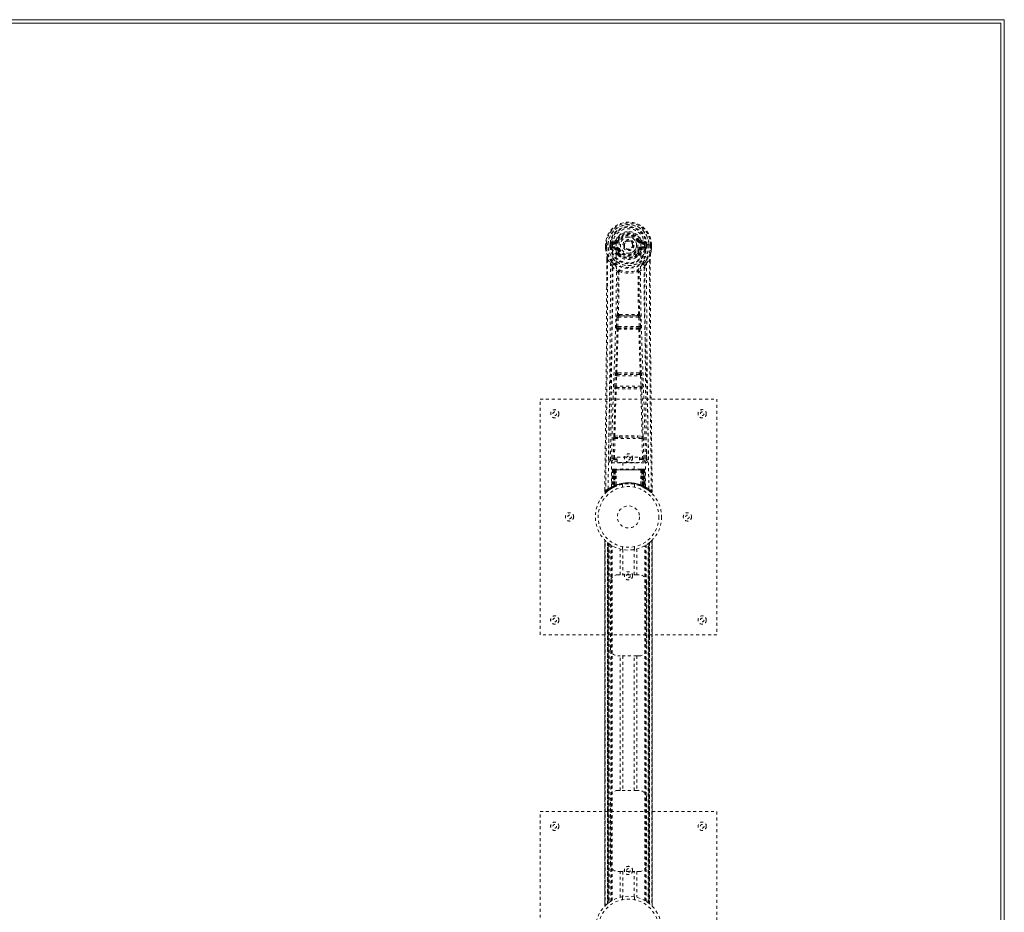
# Model space of a CAD drawing. Header units: inches. Extents: x 14.7 to 74.2, y 10.2 to 58.
# Tile 4 of 4: x 40.8 to 74.2, y 27.7 to 58. Entities that reach past the tile are written whole.
import ezdxf

# ---------------------------------------------------------------- set-up
doc = ezdxf.new("R2010")
doc.units = ezdxf.units.IN
doc.header["$MEASUREMENT"] = 0
doc.linetypes.add('SLD-Dashed', pattern=[0.075, 0.05, -0.025])
doc.linetypes.add('SLD-Solid', pattern=[0])

msp = doc.modelspace()

# ---------------------------------------------------------------- linework, layer by layer
at = {"color": 7, "linetype": 'SLD-Solid', "lineweight": 15}
for p, q in [((14.727, 57.956), (74.227, 57.956)), ((74.109, 57.838), (14.846, 57.838)), ((14.846, 57.838), (74.109, 57.838)), ((74.109, 10.324), (74.109, 57.838)), ((74.109, 57.838), (74.109, 10.324)), ((74.227, 57.956), (74.227, 10.206))]:
    msp.add_line(p, q, dxfattribs=at)
at = {"color": 7, "linetype": 'SLD-Dashed', "lineweight": 0}
for p, q in [((61.021, 50.456), (60.902, 50.432)), ((61.109, 50.46), (61.054, 50.483)), ((61.109, 50.46), (61.131, 50.451)), ((61.824, 50.451), (61.846, 50.46)), ((61.846, 50.46), (61.85, 50.453)), ((62.053, 50.432), (61.934, 50.456)), ((60.698, 50.315), (60.698, 50.199)), ((60.702, 50.315), (60.698, 50.315)), ((60.698, 50.199), (60.698, 50.194)), ((60.699, 50.316), (60.699, 50.199)), ((60.755, 50.314), (60.702, 50.315)), ((60.727, 50.313), (60.727, 50.199)), ((60.778, 50.314), (60.755, 50.314)), ((60.936, 50.314), (60.778, 50.314)), ((60.849, 50.241), (60.849, 50.312)), ((60.849, 50.241), (60.879, 50.243)), ((60.849, 50.241), (60.849, 50.241)), ((60.884, 50.312), (60.879, 50.312)), ((60.879, 50.312), (60.879, 50.243)), ((60.879, 50.242), (60.884, 50.223)), ((60.884, 50.233), (60.884, 50.312)), ((60.884, 50.223), (60.884, 50.233)), ((60.891, 50.197), (60.894, 50.192)), ((60.894, 50.192), (60.894, 50.192)), ((60.894, 50.192), (60.894, 50.192)), ((60.905, 50.181), (60.894, 50.192)), ((60.905, 50.181), (61.019, 50.16)), ((60.919, 50.244), (60.919, 50.214)), ((60.919, 50.244), (61.049, 50.244)), ((61.049, 50.189), (60.919, 50.214)), ((60.919, 50.214), (61.049, 50.214)), ((60.932, 50.396), (61.049, 50.417)), ((60.932, 50.396), (60.932, 50.366)), ((61.049, 50.396), (60.932, 50.396)), ((61.049, 50.366), (60.932, 50.366)), ((61.049, 50.417), (61.049, 50.396)), ((61.049, 50.366), (61.049, 50.396)), ((61.049, 50.244), (61.049, 50.214)), ((61.049, 50.189), (61.049, 50.214)), ((61.054, 50.35), (61.054, 50.352)), ((61.131, 50.16), (61.104, 50.148)), ((61.634, 50.305), (61.633, 50.289)), ((61.634, 50.313), (61.634, 50.305)), ((61.851, 50.148), (61.824, 50.16)), ((61.901, 50.352), (61.901, 50.35)), ((61.906, 50.417), (62.023, 50.396)), ((61.906, 50.417), (61.906, 50.396)), ((62.023, 50.396), (61.906, 50.396)), ((61.906, 50.366), (61.906, 50.396)), ((62.023, 50.366), (61.906, 50.366)), ((61.906, 50.244), (61.906, 50.214)), ((61.906, 50.244), (62.036, 50.244)), ((62.036, 50.214), (61.906, 50.189)), ((61.906, 50.189), (61.906, 50.214)), ((61.906, 50.214), (62.036, 50.214)), ((61.936, 50.16), (62.05, 50.181)), ((62.177, 50.314), (62.019, 50.314)), ((62.023, 50.366), (62.023, 50.396)), ((62.036, 50.214), (62.036, 50.244)), ((62.061, 50.192), (62.05, 50.181)), ((62.05, 50.181), (62.05, 50.181)), ((62.05, 50.181), (62.05, 50.181)), ((62.061, 50.192), (62.064, 50.197)), ((62.071, 50.312), (62.076, 50.312)), ((62.071, 50.233), (62.071, 50.312)), ((62.076, 50.242), (62.071, 50.223)), ((62.071, 50.223), (62.071, 50.233)), ((62.076, 50.243), (62.076, 50.312)), ((62.106, 50.312), (62.106, 50.241)), ((62.106, 50.312), (62.106, 50.312)), ((62.106, 50.241), (62.106, 50.241)), ((62.2, 50.314), (62.177, 50.314)), ((62.253, 50.315), (62.2, 50.314)), ((62.227, 50.199), (62.227, 50.313)), ((62.257, 50.315), (62.253, 50.315)), ((62.256, 50.199), (62.256, 50.316)), ((62.257, 50.315), (62.257, 50.199)), ((62.257, 50.194), (62.257, 50.199)), ((60.74, 49.814), (60.737, 48.89)), ((60.741, 48.889), (60.741, 49.813)), ((60.77, 49.812), (60.866, 49.697)), ((61.109, 49.999), (61.109, 50.017)), ((61.128, 49.953), (61.117, 49.97)), ((61.132, 50.023), (61.133, 50.005)), ((61.822, 50.005), (61.822, 50.023)), ((61.838, 49.97), (61.826, 49.953)), ((61.846, 49.999), (61.846, 50.017)), ((62.089, 49.697), (62.185, 49.812)), ((62.213, 49.76), (62.214, 49.813)), ((62.215, 49.814), (62.215, 49.76)), ((61.15, 49.395), (61.15, 49.394)), ((61.805, 49.394), (61.805, 49.395)), ((61.067, 47.541), (61.084, 47.859)), ((61.112, 47.539), (61.128, 47.856)), ((61.128, 47.856), (61.827, 47.856)), ((61.178, 47.955), (61.138, 47.954)), ((61.147, 47.901), (61.186, 47.901)), ((61.769, 47.901), (61.186, 47.901)), ((61.769, 47.901), (61.808, 47.901)), ((61.817, 47.954), (61.777, 47.955)), ((61.827, 47.856), (61.843, 47.539)), ((61.888, 47.541), (61.871, 47.859)), ((61.091, 47.447), (61.076, 47.451)), ((61.843, 47.539), (61.112, 47.539)), ((61.135, 47.489), (61.121, 47.494)), ((61.121, 47.494), (61.834, 47.494)), ((61.834, 47.494), (61.82, 47.489)), ((61.864, 47.447), (61.878, 47.451)), ((61.012, 45.523), (61.029, 45.876)), ((61.057, 45.521), (61.074, 45.874)), ((61.074, 45.874), (61.881, 45.874)), ((61.112, 45.97), (61.079, 45.97)), ((61.121, 45.919), (61.089, 45.919)), ((61.834, 45.919), (61.121, 45.919)), ((61.834, 45.919), (61.866, 45.919)), ((61.876, 45.97), (61.843, 45.97)), ((61.881, 45.874), (61.898, 45.521)), ((61.943, 45.523), (61.926, 45.876)), ((61.019, 45.434), (61.027, 45.43)), ((61.898, 45.521), (61.057, 45.521)), ((61.071, 45.473), (61.063, 45.476)), ((61.063, 45.476), (61.892, 45.476)), ((61.892, 45.476), (61.884, 45.473)), ((61.928, 45.43), (61.936, 45.434)), ((58.477, 45.081), (64.477, 45.081)), ((58.477, 37.081), (58.477, 45.081)), ((64.477, 45.081), (64.477, 37.081)), ((61.016, 43.824), (61.173, 43.83)), ((61.027, 43.779), (61.18, 43.782)), ((61.18, 43.782), (61.775, 43.782)), ((61.775, 43.782), (61.928, 43.779)), ((61.782, 43.83), (61.939, 43.824)), ((60.959, 43.078), (60.974, 43.74)), ((61.003, 43.078), (61.019, 43.739)), ((61.019, 43.739), (61.936, 43.739)), ((61.936, 43.739), (61.951, 43.078)), ((61.996, 43.078), (61.981, 43.74)), ((60.869, 43.311), (60.865, 43.024)), ((61.097, 43.109), (61.847, 43.109)), ((61.097, 42.929), (61.097, 43.109)), ((61.847, 43.109), (61.847, 42.929)), ((62.09, 43.024), (62.086, 43.311)), ((60.865, 43.021), (60.866, 43.013)), ((60.91, 42.976), (60.91, 42.915)), ((61.097, 42.976), (60.91, 42.976)), ((60.91, 42.915), (62.045, 42.915)), ((61.003, 43.033), (61.003, 43.078)), ((61.003, 43.078), (61.097, 43.078)), ((61.003, 43.033), (61.097, 43.033)), ((61.847, 42.929), (61.097, 42.929)), ((61.282, 42.929), (61.282, 42.706)), ((61.672, 42.706), (61.672, 42.929)), ((61.847, 43.078), (61.951, 43.078)), ((61.847, 43.033), (61.951, 43.033)), ((62.045, 42.976), (61.847, 42.976)), ((61.951, 43.033), (61.951, 43.078)), ((62.045, 42.915), (62.045, 42.976)), ((62.089, 43.013), (62.09, 43.021)), ((60.932, 42.677), (60.91, 42.072)), ((60.945, 42.677), (60.924, 42.08)), ((60.945, 42.677), (60.932, 42.677)), ((60.966, 42.681), (60.943, 42.087)), ((60.963, 42.677), (60.943, 42.091)), ((61.03, 42.677), (60.963, 42.677)), ((60.971, 42.677), (60.97, 42.12)), ((60.978, 42.706), (60.971, 42.706)), ((60.978, 42.677), (60.971, 42.677)), ((60.985, 42.706), (60.975, 42.706)), ((60.978, 42.677), (61.977, 42.677)), ((60.978, 42.124), (60.978, 42.677)), ((60.984, 42.127), (60.984, 42.677)), ((60.984, 42.677), (60.991, 42.677)), ((60.991, 42.706), (60.985, 42.706)), ((60.991, 42.677), (60.991, 42.13)), ((61.964, 42.677), (60.991, 42.677)), ((61.047, 42.706), (60.993, 42.706)), ((61.003, 42.677), (61.002, 42.135)), ((61.009, 42.706), (61.003, 42.706)), ((61.009, 42.677), (61.003, 42.677)), ((61.009, 42.706), (61.047, 42.706)), ((61.009, 42.677), (61.946, 42.677)), ((61.009, 42.138), (61.009, 42.677)), ((61.011, 42.126), (61.03, 42.677)), ((61.031, 42.677), (61.012, 42.126)), ((61.03, 42.677), (61.031, 42.677)), ((61.061, 42.677), (61.031, 42.677)), ((61.061, 42.677), (61.057, 42.156)), ((61.069, 42.706), (61.061, 42.706)), ((61.893, 42.677), (61.061, 42.677)), ((61.886, 42.706), (61.069, 42.706)), ((61.894, 42.706), (61.886, 42.706)), ((61.893, 42.677), (61.898, 42.156)), ((61.924, 42.677), (61.893, 42.677)), ((61.962, 42.706), (61.908, 42.706)), ((61.908, 42.706), (61.946, 42.706)), ((61.943, 42.126), (61.924, 42.677)), ((61.924, 42.677), (61.924, 42.677)), ((61.924, 42.677), (61.944, 42.126)), ((61.992, 42.677), (61.924, 42.677)), ((61.952, 42.706), (61.946, 42.706)), ((61.952, 42.677), (61.946, 42.677)), ((61.946, 42.677), (61.946, 42.138)), ((61.953, 42.135), (61.952, 42.677)), ((61.97, 42.706), (61.964, 42.706)), ((61.964, 42.13), (61.964, 42.677)), ((61.964, 42.677), (61.971, 42.677)), ((61.98, 42.706), (61.97, 42.706)), ((61.971, 42.677), (61.971, 42.127)), ((61.984, 42.706), (61.976, 42.706)), ((61.984, 42.677), (61.977, 42.677)), ((61.977, 42.677), (61.977, 42.124)), ((61.985, 42.12), (61.984, 42.677)), ((62.012, 42.087), (61.989, 42.681)), ((61.992, 42.677), (62.012, 42.091)), ((62.01, 42.677), (62.031, 42.08)), ((62.023, 42.677), (62.01, 42.677)), ((62.023, 42.677), (62.044, 42.072)), ((60.927, 42.065), (60.994, 42.1)), ((60.943, 42.091), (61.011, 42.126)), ((60.97, 42.12), (60.978, 42.124)), ((60.983, 42.094), (60.97, 42.12)), ((60.983, 42.094), (60.974, 42.09)), ((60.99, 42.098), (60.978, 42.124)), ((60.99, 42.098), (60.983, 42.094)), ((60.991, 42.13), (60.984, 42.127)), ((60.996, 42.101), (60.984, 42.127)), ((60.988, 42.097), (60.996, 42.101)), ((61.003, 42.104), (60.991, 42.13)), ((60.994, 42.1), (60.995, 42.1)), ((60.995, 42.1), (61.002, 42.104)), ((61.002, 42.135), (61.009, 42.138)), ((61.014, 42.109), (61.002, 42.135)), ((61.02, 42.112), (61.009, 42.138)), ((61.012, 42.126), (61.011, 42.126)), ((61.02, 42.112), (61.014, 42.109)), ((61.277, 42.189), (61.277, 42.092)), ((61.677, 42.092), (61.677, 42.189)), ((61.946, 42.138), (61.935, 42.112)), ((61.941, 42.109), (61.935, 42.112)), ((61.953, 42.135), (61.941, 42.109)), ((61.944, 42.126), (61.943, 42.126)), ((61.944, 42.126), (62.012, 42.091)), ((61.946, 42.138), (61.953, 42.135)), ((61.964, 42.13), (61.952, 42.104)), ((61.971, 42.127), (61.959, 42.101)), ((61.96, 42.1), (61.961, 42.1)), ((61.961, 42.1), (61.975, 42.092)), ((61.971, 42.127), (61.964, 42.13)), ((61.977, 42.124), (61.965, 42.098)), ((61.972, 42.094), (61.965, 42.098)), ((61.985, 42.12), (61.972, 42.094)), ((61.998, 42.081), (61.972, 42.094)), ((61.977, 42.124), (61.985, 42.12)), ((60.672, 42.007), (60.671, 41.94)), ((60.672, 42.007), (60.671, 41.94)), ((60.671, 41.94), (60.701, 41.939)), ((60.673, 42.003), (60.672, 41.94)), ((60.72, 41.919), (60.762, 41.952)), ((60.896, 42.047), (60.909, 42.055)), ((60.91, 42.072), (60.924, 42.08)), ((61.992, 42.084), (62.027, 42.065)), ((62.031, 42.08), (62.044, 42.072)), ((62.04, 42.06), (62.053, 42.052)), ((62.046, 42.055), (62.059, 42.047)), ((62.193, 41.953), (62.235, 41.918)), ((62.254, 41.939), (62.234, 41.917)), ((62.284, 41.94), (62.283, 42.007)), ((60.672, 40.297), (60.672, 27.866)), ((60.672, 27.867), (60.672, 40.295)), ((60.672, 40.295), (60.672, 27.868)), ((60.684, 27.879), (60.684, 40.283)), ((60.762, 27.95), (60.762, 40.213)), ((60.762, 40.213), (60.762, 27.95)), ((60.767, 40.209), (60.767, 27.954)), ((60.771, 27.957), (60.771, 40.206)), ((60.771, 40.205), (60.771, 27.957)), ((60.776, 40.201), (60.776, 27.961)), ((60.786, 27.969), (60.786, 40.194)), ((60.787, 27.969), (60.787, 40.193)), ((60.789, 40.191), (60.789, 27.971)), ((60.791, 40.19), (60.791, 27.973)), ((60.821, 40.167), (60.821, 27.995)), ((60.879, 28.034), (60.879, 40.129)), ((60.904, 28.049), (60.904, 40.113)), ((60.922, 28.06), (60.922, 40.103)), ((62.033, 28.06), (62.033, 40.103)), ((62.05, 28.049), (62.05, 40.113)), ((62.076, 28.034), (62.076, 40.129)), ((62.141, 27.989), (62.141, 40.173)), ((62.164, 27.973), (62.164, 40.19)), ((62.166, 27.971), (62.166, 40.191)), ((62.168, 40.193), (62.168, 27.969)), ((62.172, 40.196), (62.172, 27.966)), ((62.184, 40.206), (62.184, 27.957)), ((62.184, 27.957), (62.184, 40.205)), ((62.186, 27.955), (62.186, 40.208)), ((62.188, 27.954), (62.188, 40.209)), ((62.192, 40.213), (62.192, 27.95)), ((62.192, 27.95), (62.192, 40.213)), ((62.27, 40.283), (62.27, 27.879)), ((62.282, 27.866), (62.282, 40.296)), ((62.282, 40.295), (62.282, 27.867)), ((62.283, 27.868), (62.283, 40.295)), ((61.196, 39.116), (61.196, 39.992)), ((61.277, 40.07), (61.277, 39.974)), ((61.28, 39.974), (61.28, 39.116)), ((61.675, 39.116), (61.675, 39.974)), ((61.677, 39.974), (61.677, 40.07)), ((61.759, 39.992), (61.759, 39.116)), ((61.112, 39.116), (61.196, 39.116)), ((61.759, 39.116), (61.196, 39.116)), ((61.759, 39.116), (61.842, 39.116)), ((60.862, 36.616), (60.862, 38.866)), ((62.092, 38.866), (62.092, 36.616)), ((64.477, 37.081), (58.477, 37.081)), ((61.196, 36.366), (61.112, 36.366)), ((61.196, 31.796), (61.196, 36.366)), ((61.759, 36.366), (61.196, 36.366)), ((61.28, 36.366), (61.28, 31.796)), ((61.675, 31.796), (61.675, 36.366)), ((61.759, 36.366), (61.759, 31.796)), ((61.842, 36.366), (61.759, 36.366)), ((61.112, 31.796), (61.196, 31.796)), ((61.759, 31.796), (61.196, 31.796)), ((61.759, 31.796), (61.842, 31.796)), ((60.862, 29.296), (60.862, 31.546)), ((62.092, 31.546), (62.092, 29.296)), ((58.477, 31.081), (64.477, 31.081)), ((58.477, 23.081), (58.477, 31.081)), ((64.477, 31.081), (64.477, 23.081)), ((61.196, 29.046), (61.112, 29.046)), ((61.196, 28.17), (61.196, 29.046)), ((61.196, 29.046), (61.759, 29.046)), ((61.28, 29.046), (61.28, 28.189)), ((61.675, 28.189), (61.675, 29.046)), ((61.759, 29.046), (61.759, 28.17)), ((61.842, 29.046), (61.759, 29.046)), ((61.277, 28.189), (61.277, 28.092)), ((61.677, 28.092), (61.677, 28.189))]:
    msp.add_line(p, q, dxfattribs=at)
at = {"color": 7, "linetype": 'SLD-Dashed', "lineweight": 0, "flags": 128}
for points in [[(61.049, 50.417), (61.086, 50.431), (61.099, 50.444)], [(61.054, 50.352), (61.06, 50.428), (61.083, 50.503), (61.122, 50.571), (61.176, 50.631), (61.241, 50.68), (61.315, 50.716), (61.395, 50.738), (61.477, 50.745), (61.56, 50.738), (61.64, 50.716), (61.714, 50.68), (61.779, 50.631), (61.833, 50.571), (61.872, 50.503), (61.895, 50.428), (61.901, 50.352)], [(61.099, 50.444), (61.104, 50.452), (61.109, 50.46)], [(61.158, 50.439), (61.153, 50.441), (61.148, 50.443), (61.143, 50.445), (61.139, 50.447), (61.136, 50.449), (61.133, 50.45), (61.131, 50.45), (61.131, 50.451)], [(61.796, 50.439), (61.802, 50.441), (61.807, 50.443), (61.812, 50.445), (61.816, 50.447), (61.819, 50.449), (61.822, 50.45), (61.823, 50.45), (61.824, 50.451)], [(60.698, 50.315), (60.698, 50.315), (60.699, 50.314), (60.701, 50.314), (60.705, 50.314), (60.709, 50.314), (60.715, 50.313), (60.721, 50.313), (60.727, 50.313)], [(60.698, 50.199), (60.711, 50.101), (60.727, 50.025)], [(60.698, 50.194), (60.699, 50.194), (60.701, 50.195), (60.704, 50.195), (60.707, 50.196), (60.712, 50.196), (60.717, 50.197), (60.722, 50.198), (60.727, 50.199)], [(60.727, 50.199), (60.721, 50.199), (60.715, 50.199), (60.709, 50.199), (60.705, 50.199), (60.701, 50.199), (60.699, 50.199), (60.698, 50.199), (60.698, 50.199)], [(60.698, 50.194), (60.71, 50.104), (60.728, 50.014)], [(60.79, 42.033), (60.797, 43.08), (60.816, 44.125), (60.846, 45.167), (60.881, 46.206), (60.915, 47.24), (60.94, 48.269), (60.949, 49.294), (60.936, 50.314)], [(60.879, 50.242), (60.879, 50.242), (60.879, 50.243)], [(60.884, 50.233), (60.9, 50.241), (60.919, 50.244)], [(60.932, 50.366), (60.909, 50.371), (60.889, 50.384)], [(60.899, 42.089), (60.907, 43.134), (60.929, 44.177), (60.96, 45.216), (60.998, 46.252), (61.034, 47.283), (61.06, 48.31), (61.068, 49.332), (61.054, 50.349)], [(61.047, 50.137), (61.033, 50.155), (61.019, 50.16)], [(61.109, 50.017), (61.076, 50.07), (61.047, 50.137)], [(61.104, 50.148), (61.131, 50.085), (61.161, 50.036)], [(61.158, 50.171), (61.153, 50.169), (61.148, 50.167), (61.143, 50.165), (61.139, 50.163), (61.136, 50.162), (61.133, 50.161), (61.131, 50.16), (61.131, 50.16)], [(61.531, 50.158), (61.489, 50.149), (61.472, 50.149)], [(61.794, 50.036), (61.824, 50.085), (61.851, 50.148)], [(61.796, 50.171), (61.802, 50.169), (61.807, 50.167), (61.812, 50.165), (61.816, 50.163), (61.819, 50.162), (61.822, 50.161), (61.823, 50.16), (61.824, 50.16)], [(61.846, 50.017), (61.878, 50.07), (61.908, 50.137)], [(62.056, 42.089), (62.047, 43.134), (62.026, 44.177), (61.994, 45.217), (61.957, 46.252), (61.921, 47.283), (61.894, 48.31), (61.886, 49.332), (61.901, 50.349)], [(61.908, 50.137), (61.922, 50.155), (61.936, 50.16)], [(62.165, 42.033), (62.158, 43.08), (62.138, 44.125), (62.109, 45.167), (62.074, 46.206), (62.04, 47.24), (62.014, 48.269), (62.006, 49.294), (62.018, 50.314)], [(62.066, 50.384), (62.046, 50.371), (62.023, 50.366)], [(62.036, 50.244), (62.054, 50.241), (62.071, 50.233)], [(62.076, 50.312), (62.08, 50.312), (62.086, 50.312), (62.096, 50.312), (62.106, 50.312)], [(62.106, 50.241), (62.096, 50.242), (62.086, 50.242), (62.08, 50.242), (62.076, 50.243)], [(62.076, 50.243), (62.076, 50.242), (62.076, 50.242)], [(62.226, 50.014), (62.243, 50.094), (62.257, 50.194)], [(62.227, 50.313), (62.234, 50.313), (62.24, 50.313), (62.245, 50.313), (62.25, 50.314), (62.254, 50.314), (62.256, 50.314), (62.257, 50.315), (62.257, 50.315)], [(62.257, 50.199), (62.257, 50.199), (62.256, 50.199), (62.254, 50.199), (62.25, 50.199), (62.245, 50.199), (62.24, 50.199), (62.234, 50.199), (62.227, 50.199)], [(62.257, 50.194), (62.256, 50.194), (62.254, 50.195), (62.251, 50.195), (62.247, 50.196), (62.243, 50.196), (62.238, 50.197), (62.233, 50.198), (62.227, 50.199)], [(62.257, 50.199), (62.244, 50.101), (62.228, 50.025)], [(60.77, 49.812), (60.768, 48.347), (60.759, 46.875), (60.745, 45.427), (60.742, 45.206), (60.739, 44.977), (60.737, 44.773), (60.735, 44.574), (60.732, 44.359), (60.73, 44.209), (60.728, 44.052), (60.726, 43.896), (60.724, 43.778), (60.723, 43.638), (60.721, 43.476), (60.716, 43.144), (60.714, 42.939), (60.71, 42.685), (60.707, 42.423), (60.704, 42.175), (60.701, 41.939)], [(60.727, 50.025), (60.727, 50.019), (60.728, 50.014)], [(60.908, 49.736), (60.807, 49.86), (60.728, 50.014)], [(60.74, 49.814), (60.74, 49.814), (60.741, 49.813), (60.743, 49.813), (60.747, 49.813), (60.752, 49.812), (60.758, 49.812), (60.764, 49.812), (60.77, 49.812)], [(61.128, 49.953), (61.203, 49.895), (61.26, 49.866)], [(61.695, 49.866), (61.752, 49.895), (61.826, 49.953)], [(62.047, 49.736), (62.147, 49.86), (62.226, 50.014)], [(62.185, 49.812), (62.191, 49.812), (62.197, 49.812), (62.203, 49.812), (62.208, 49.813), (62.212, 49.813), (62.214, 49.813), (62.215, 49.814), (62.215, 49.814)], [(62.185, 49.812), (62.187, 48.348), (62.196, 46.875), (62.21, 45.427), (62.213, 45.18), (62.216, 44.922), (62.219, 44.707), (62.221, 44.478), (62.225, 44.228), (62.228, 43.956), (62.231, 43.738), (62.234, 43.476), (62.238, 43.152), (62.241, 42.941), (62.245, 42.683), (62.248, 42.421), (62.251, 42.173), (62.254, 41.939)], [(62.226, 50.014), (62.228, 50.019), (62.228, 50.025)], [(60.866, 49.697), (60.865, 49.177), (60.864, 48.644), (60.861, 48.098), (60.858, 47.583), (60.853, 47.054), (60.848, 46.502), (60.843, 46.012), (60.84, 45.755), (60.837, 45.482), (60.833, 45.194), (60.829, 44.89), (60.826, 44.614), (60.823, 44.373), (60.82, 44.182), (60.817, 43.968), (60.814, 43.726), (60.811, 43.501), (60.808, 43.309), (60.806, 43.149), (60.805, 43.021)], [(60.925, 49.584), (61.011, 49.483), (61.112, 49.395)], [(61.003, 49.648), (61.013, 49.639), (61.018, 49.633)], [(61.843, 49.395), (61.943, 49.483), (62.03, 49.584)], [(61.937, 49.633), (61.942, 49.639), (61.952, 49.648)], [(62.15, 43.021), (62.148, 43.157), (62.146, 43.33), (62.143, 43.538), (62.14, 43.784), (62.137, 44.033), (62.134, 44.252), (62.132, 44.406), (62.13, 44.543), (62.128, 44.665), (62.126, 44.82), (62.124, 44.983), (62.122, 45.14), (62.113, 45.953), (62.104, 46.771), (62.096, 47.744), (62.091, 48.733), (62.089, 49.697)], [(62.215, 49.76), (62.223, 47.19), (62.25, 44.566), (62.284, 41.94)], [(61.102, 47.948), (61.113, 48.669), (61.114, 49.387)], [(61.16, 49.406), (61.155, 49.414), (61.148, 49.421), (61.14, 49.424), (61.132, 49.424), (61.125, 49.421), (61.118, 49.414), (61.114, 49.405), (61.112, 49.395)], [(61.15, 49.394), (61.149, 48.675), (61.138, 47.954)], [(61.843, 49.395), (61.841, 49.405), (61.837, 49.414), (61.83, 49.421), (61.823, 49.424), (61.815, 49.424), (61.807, 49.421), (61.8, 49.414), (61.795, 49.406)], [(61.817, 47.954), (61.806, 48.675), (61.805, 49.394)], [(61.852, 47.948), (61.842, 48.669), (61.841, 49.387)], [(60.737, 48.89), (60.732, 47.19), (60.704, 44.566), (60.672, 42.007)], [(61.084, 47.859), (61.089, 47.858), (61.099, 47.858), (61.113, 47.857), (61.128, 47.856)], [(61.147, 47.901), (61.146, 47.9), (61.144, 47.899), (61.141, 47.896), (61.135, 47.886), (61.131, 47.873), (61.128, 47.856)], [(61.178, 47.955), (61.477, 47.956), (61.777, 47.955)], [(61.186, 47.901), (61.477, 47.903), (61.769, 47.901)], [(61.827, 47.856), (61.842, 47.857), (61.856, 47.858), (61.866, 47.858), (61.871, 47.859)], [(61.044, 45.966), (61.069, 46.707), (61.091, 47.447)], [(61.067, 47.541), (61.072, 47.541), (61.083, 47.54), (61.097, 47.54), (61.112, 47.539)], [(61.079, 45.97), (61.104, 46.712), (61.126, 47.453)], [(61.121, 47.494), (61.116, 47.498), (61.112, 47.508), (61.111, 47.514), (61.111, 47.522), (61.111, 47.53), (61.112, 47.539)], [(61.828, 47.453), (61.851, 46.712), (61.876, 45.97)], [(61.843, 47.539), (61.844, 47.53), (61.844, 47.522), (61.843, 47.514), (61.842, 47.508), (61.839, 47.498), (61.834, 47.494)], [(61.843, 47.539), (61.858, 47.54), (61.872, 47.54), (61.883, 47.541), (61.888, 47.541)], [(61.91, 45.966), (61.886, 46.707), (61.864, 47.447)], [(61.029, 45.876), (61.032, 45.908), (61.032, 45.911)], [(61.029, 45.876), (61.034, 45.876), (61.044, 45.875), (61.059, 45.875), (61.074, 45.874)], [(61.881, 45.874), (61.896, 45.875), (61.911, 45.875), (61.921, 45.876), (61.926, 45.876)], [(61.926, 45.876), (61.923, 45.908), (61.923, 45.911)], [(60.983, 43.822), (61.002, 44.627), (61.027, 45.43)], [(61.012, 45.523), (61.017, 45.523), (61.027, 45.523), (61.042, 45.522), (61.057, 45.521)], [(61.016, 43.824), (61.036, 44.63), (61.061, 45.434)], [(61.894, 45.434), (61.919, 44.63), (61.939, 43.824)], [(61.898, 45.521), (61.913, 45.522), (61.928, 45.523), (61.938, 45.523), (61.943, 45.523)], [(61.972, 43.822), (61.952, 44.627), (61.928, 45.43)], [(61.173, 43.83), (61.477, 43.83), (61.782, 43.83)], [(61.18, 43.782), (61.477, 43.782), (61.775, 43.782)], [(60.974, 43.74), (60.979, 43.74), (60.989, 43.739), (61.004, 43.739), (61.019, 43.739)], [(61.936, 43.739), (61.951, 43.739), (61.966, 43.739), (61.976, 43.74), (61.981, 43.74)], [(60.959, 43.078), (60.889, 43.05), (60.865, 43.021)], [(60.91, 42.976), (60.934, 43.004), (61.003, 43.033)], [(60.959, 43.078), (60.963, 43.078), (60.973, 43.078), (60.987, 43.078), (61.003, 43.078)], [(61.951, 43.078), (61.967, 43.078), (61.981, 43.078), (61.991, 43.078), (61.996, 43.078)], [(61.951, 43.033), (62.021, 43.004), (62.045, 42.976)], [(62.09, 43.021), (62.066, 43.05), (61.996, 43.078)], [(60.932, 42.677), (60.934, 42.677), (60.943, 42.677), (60.956, 42.677), (60.971, 42.677)], [(60.984, 42.677), (60.969, 42.677), (60.957, 42.677), (60.948, 42.677), (60.945, 42.677)], [(60.963, 42.677), (60.963, 42.677), (60.965, 42.677), (60.969, 42.677), (60.974, 42.677), (60.98, 42.677), (60.987, 42.677), (60.995, 42.677), (61.003, 42.677)], [(61.952, 42.677), (61.96, 42.677), (61.968, 42.677), (61.975, 42.677), (61.981, 42.677), (61.986, 42.677), (61.989, 42.677), (61.991, 42.677), (61.992, 42.677)], [(61.962, 42.706), (61.962, 42.706), (61.96, 42.706)], [(62.01, 42.677), (62.006, 42.677), (61.998, 42.677), (61.985, 42.677), (61.971, 42.677)], [(61.984, 42.677), (61.999, 42.677), (62.012, 42.677), (62.02, 42.677), (62.023, 42.677)], [(61.992, 42.677), (61.991, 42.684), (61.99, 42.686)], [(62.014, 42.083), (62.012, 42.089), (62.012, 42.091)], [(60.674, 41.94), (60.676, 41.932), (60.679, 41.925), (60.684, 41.918), (60.691, 41.913), (60.698, 41.91), (60.705, 41.91), (60.712, 41.912), (60.719, 41.916)], [(60.721, 41.917), (60.754, 41.946), (60.762, 41.952)], [(60.838, 42.009), (60.887, 42.041), (60.932, 42.067)], [(62.028, 42.064), (62.068, 42.041), (62.117, 42.009)], [(62.051, 42.054), (62.044, 42.066), (62.04, 42.079)], [(62.236, 41.92), (62.243, 41.916), (62.251, 41.914), (62.259, 41.913), (62.267, 41.914), (62.274, 41.918), (62.279, 41.923), (62.282, 41.93), (62.284, 41.937)], [(62.284, 41.94), (62.283, 41.94), (62.282, 41.94), (62.275, 41.94), (62.266, 41.94), (62.26, 41.94), (62.254, 41.939)], [(61.675, 39.974), (61.676, 39.974), (61.658, 39.971), (61.621, 39.965), (61.566, 39.96), (61.501, 39.956), (61.477, 39.956)]]:
    msp.add_lwpolyline(points, dxfattribs=at)
at = {"color": 7, "linetype": 'SLD-Dashed', "lineweight": 0}
for centre, radius in [((61.477, 50.305), 0.7), ((61.477, 50.305), 0.69), ((61.477, 50.305), 0.623), ((61.477, 50.305), 0.32), ((61.477, 50.305), 0.275), ((61.477, 50.305), 0.188), ((61.477, 50.305), 0.157), ((61.477, 50.305), 0.142), ((61.477, 50.305), 0.139), ((61.477, 50.305), 0.138), ((58.977, 44.581), 0.14), ((58.977, 44.581), 0.0625), ((63.977, 44.581), 0.141), ((63.977, 44.581), 0.0625), ((61.477, 43.081), 0.14), ((61.477, 43.081), 0.0625), ((61.477, 41.081), 1.125), ((61.477, 41.081), 1.03), ((61.477, 41.081), 0.375), ((59.477, 41.081), 0.141), ((59.477, 41.081), 0.0625), ((63.477, 41.081), 0.14), ((63.477, 41.081), 0.0625), ((61.477, 39.081), 0.14), ((61.477, 39.081), 0.0625), ((58.977, 37.581), 0.141), ((58.977, 37.581), 0.0625), ((63.977, 37.581), 0.141), ((63.977, 37.581), 0.0625), ((58.977, 30.581), 0.141), ((58.977, 30.581), 0.0625), ((63.977, 30.581), 0.141), ((63.977, 30.581), 0.0625), ((61.477, 29.081), 0.141), ((61.477, 29.081), 0.0625), ((61.477, 27.081), 1.125), ((61.477, 27.081), 1.03)]:
    msp.add_circle(centre, radius, dxfattribs=at)
for centre, radius, start, end in [((61.477, 50.305), 0.78, 0, 179.3038), ((61.477, 50.305), 0.78, 0.7166, 179.2834), ((61.477, 50.305), 0.75, 0.5685, 179.4315), ((61.477, 50.305), 0.629, 0.6528, 179.3472), ((61.477, 50.305), 0.599, 0.6527, 179.3473), ((61.477, 50.32), 0.541, 359.3501, 180.6499), ((61.049, 50.447), 0.0301, 162.3507, 268.5756), ((61.012, 50.5), 0.0454, 281.2479, 337.5775), ((61.049, 50.485), 0.089, 270, 337.226), ((61.477, 50.305), 0.459, 22.774, 157.226), ((61.477, 50.305), 0.4, 22.774, 157.226), ((61.477, 50.305), 0.376, 22.774, 157.226), ((61.477, 50.305), 0.346, 22.7741, 157.2259), ((61.477, 50.305), 0.275, 89.9999, 270.0001), ((61.477, 50.305), 0.275, 269.9999, 90.0001), ((61.906, 50.485), 0.089, 202.774, 270), ((62.446, 49.108), 1.479, 111.6251, 113.9235), ((61.912, 50.488), 0.0715, 209.6357, 265.2026), ((61.943, 50.5), 0.0454, 202.4819, 258.6907), ((61.905, 50.447), 0.0301, 271.4237, 17.6501), ((60.727, 50.199), 0.03, 180.0028, 185.051), ((61.477, 50.305), 0.787, 188.0937, 351.9063), ((61.477, 50.305), 0.758, 188.0936, 351.9064), ((60.876, 51.36), 1.048, 268.5369, 270.1564), ((61.477, 50.305), 0.632, 185.8273, 354.1727), ((61.477, 50.305), 0.602, 186.0327, 353.9673), ((61.477, 50.305), 0.593, 172.3909, 179.3289), ((60.97, 50.23), 0.0864, 184.569, 202.6907), ((61.093, 50.356), 0.206, 158.3424, 172.3386), ((60.918, 50.184), 0.0306, 89.071, 154.5733), ((61.347, 50.401), 0.499, 204.8899, 243.9923), ((60.931, 50.426), 0.0299, 167.8919, 271.954), ((61.285, 50.403), 0.441, 210.2262, 246.4278), ((61.055, 50.128), 0.221, 90.3105, 122.5177), ((61.049, 50.159), 0.0299, 91.0999, 178.7786), ((61.077, 50.132), 0.031, 31.5691, 169.904), ((61.049, 50.485), 0.119, 269.9997, 337.2258), ((61.049, 50.125), 0.119, 22.7742, 90.0003), ((61.049, 50.125), 0.089, 22.774, 90), ((61.043, 50.125), 0.0649, 21.3199, 85.0772), ((61.477, 50.305), 0.376, 202.774, 337.226), ((61.477, 50.305), 0.346, 202.7741, 337.2259), ((61.906, 50.485), 0.119, 202.7738, 270.0001), ((61.906, 50.125), 0.119, 89.9999, 157.2262), ((61.906, 50.125), 0.089, 90, 157.226), ((61.613, 50.396), 0.492, 295.7076, 335.48), ((61.669, 50.403), 0.441, 293.5935, 329.7438), ((61.912, 50.125), 0.0649, 94.9251, 158.6791), ((61.878, 50.132), 0.031, 10.1764, 148.35), ((61.895, 50.117), 0.233, 58.0391, 88.5924), ((61.906, 50.159), 0.0299, 1.1739, 88.9499), ((62.024, 50.426), 0.0299, 268.046, 12.1081), ((62.037, 50.184), 0.0306, 25.4276, 90.9302), ((61.862, 50.356), 0.206, 7.6566, 21.6598), ((61.956, 50.237), 0.116, 339.633, 353.1074), ((61.477, 50.305), 0.593, 0.6711, 7.6091), ((59.554, 49.844), 1.187, 358.5709, 8.791), ((57.254, 49.196), 3.569, 9.9436, 13.2514), ((61.139, 50.014), 0.0305, 44.5484, 174.2858), ((61.131, 49.977), 0.0459, 88.3011, 118.8707), ((61.131, 49.959), 0.046, 88.2938, 118.804), ((61.154, 49.995), 0.0448, 175.081, 213.9467), ((61.168, 49.949), 0.0396, 127.123, 174.8269), ((61.159, 50.001), 0.0347, 87.2664, 140.6048), ((61.477, 50.317), 0.453, 220.4511, 319.5489), ((61.166, 50.006), 0.033, 181.8847, 228.3795), ((61.477, 50.345), 0.494, 227.4886, 312.5114), ((61.477, 50.298), 0.411, 219.7062, 320.2938), ((61.477, 50.285), 0.473, 242.6143, 297.3857), ((61.816, 50.014), 0.0305, 5.7187, 135.4478), ((61.796, 50.001), 0.0347, 39.392, 92.7368), ((61.789, 50.006), 0.033, 311.6205, 358.1153), ((61.787, 49.949), 0.0396, 5.1764, 52.8794), ((61.824, 49.977), 0.0459, 61.1304, 91.6991), ((61.823, 49.959), 0.0459, 61.1877, 91.7144), ((61.801, 49.995), 0.0448, 326.2255, 4.9313), ((65.698, 49.196), 3.567, 166.7467, 170.0571), ((63.402, 49.843), 1.188, 171.2127, 181.4268), ((-438.615, 50.902), 499.542, 359.09607, 359.8488), ((61.199, 49.379), 0.461, 129.173, 136.3366), ((56.152, 47.155), 5.356, 26.9681, 28.3335), ((62.459, 51.315), 2.213, 225.5088, 228.8672), ((60.986, 49.581), 0.0608, 58.0036, 177.4266), ((61.75, 50.145), 0.893, 214.9883, 231.1481), ((61.172, 49.391), 0.0608, 73.7746, 175.9555), ((61.232, 49.389), 0.0738, 124.9797, 166.7571), ((61.477, 50.243), 0.844, 250.0605, 289.9395), ((61.205, 50.145), 0.893, 308.8523, 325.011), ((61.782, 49.391), 0.0608, 4.0445, 106.2254), ((61.723, 49.389), 0.0738, 13.238, 55.0216), ((61.969, 49.581), 0.0608, 2.5714, 122.0035), ((60.495, 51.315), 2.214, 311.1326, 314.4906), ((66.816, 47.148), 5.37, 151.6688, 153.0305), ((561.548, 50.902), 499.52, 180.15118, 180.90395), ((61.756, 49.379), 0.461, 43.6609, 50.826), ((61.101, 49.388), 0.0133, 356.7821, 33.9505), ((61.147, 49.324), 0.0708, 87.2826, 117.2831), ((61.163, 49.393), 0.0128, 102.3417, 173.3637), ((61.477, 50.318), 0.966, 250.8189, 289.1817), ((61.792, 49.393), 0.0128, 6.6349, 77.6731), ((61.808, 49.324), 0.0708, 62.7155, 92.7152), ((61.854, 49.388), 0.0133, 146.0812, 183.2992), ((61.264, 47.867), 0.181, 153.5346, 182.7749), ((61.132, 47.881), 0.0735, 85.5131, 114.1485), ((61.148, 47.947), 0.0457, 178.2717, 268.1458), ((61.241, 47.943), 0.104, 173.8588, 204.0338), ((61.278, 47.941), 0.101, 172.2318, 203.4745), ((61.677, 47.941), 0.101, 336.5255, 7.7682), ((61.714, 47.943), 0.104, 335.9694, 6.1379), ((61.807, 47.947), 0.0457, 271.854, 1.7284), ((61.769, 47.858), 0.0575, 357.8251, 47.5855), ((61.822, 47.881), 0.073, 65.7488, 94.5941), ((61.691, 47.867), 0.181, 357.2203, 26.4654), ((61.228, 47.512), 0.163, 169.7771, 201.8741), ((61.121, 47.449), 0.0451, 90.8617, 176.7716), ((61.136, 47.444), 0.0451, 90.8979, 176.6066), ((61.12, 47.378), 0.0749, 85.0966, 112.946), ((61.183, 47.459), 0.0574, 147.507, 185.9251), ((61.477, 84.825), 37.374, 269.4617, 270.5382), ((61.477, 80.073), 32.585, 269.3979, 270.6021), ((61.819, 47.444), 0.0451, 3.3911, 89.1044), ((61.771, 47.458), 0.0578, 354.2231, 32.3482), ((61.835, 47.378), 0.075, 67.0707, 94.8938), ((61.833, 47.449), 0.0451, 3.2253, 89.1399), ((61.727, 47.512), 0.163, 338.1253, 10.2207), ((61.168, 45.909), 0.136, 155.3339, 179.2486), ((61.072, 45.886), 0.0843, 84.8717, 108.7961), ((61.089, 45.964), 0.0448, 177.9378, 222.9015), ((61.089, 45.961), 0.0424, 220.4497, 270.4137), ((61.142, 45.876), 0.068, 141.1019, 181.6364), ((61.165, 45.96), 0.087, 173.4637, 208.3359), ((61.192, 45.958), 0.0814, 171.2464, 208.69), ((61.477, 13.19), 32.782, 89.3605, 90.6395), ((61.477, 12.565), 33.356, 89.387, 90.613), ((61.763, 45.958), 0.0814, 331.3083, 8.7557), ((61.79, 45.96), 0.0867, 331.6279, 6.5708), ((61.865, 45.964), 0.0456, 271.2551, 1.8234), ((61.813, 45.876), 0.068, 358.3613, 38.9076), ((61.883, 45.886), 0.0837, 71.1192, 95.2104), ((61.787, 45.909), 0.136, 0.7184, 24.7092), ((61.219, 45.493), 0.209, 171.5848, 196.4936), ((61.064, 45.431), 0.0451, 90.5936, 177.0807), ((61.072, 45.428), 0.0451, 90.6204, 177.0118), ((61.053, 45.343), 0.0908, 85.1437, 107.0291), ((61.111, 45.506), 0.0563, 164.2629, 211.7614), ((61.115, 45.441), 0.0546, 143.5219, 186.9859), ((61.477, 82.077), 36.646, 269.3489, 270.6511), ((61.477, 78.292), 32.821, 269.291, 270.709), ((61.883, 45.428), 0.0451, 2.9874, 89.3788), ((61.839, 45.44), 0.055, 353.1597, 36.3325), ((61.844, 45.506), 0.0564, 328.2441, 15.7316), ((61.891, 45.431), 0.0451, 2.9193, 89.4064), ((61.902, 45.343), 0.091, 73.0014, 94.8392), ((61.736, 45.493), 0.209, 343.5088, 8.4114), ((61.376, 43.739), 0.402, 168.1499, 179.9206), ((61.008, 43.685), 0.139, 86.8587, 100.6178), ((61.028, 43.825), 0.0456, 184.1724, 268.2462), ((61.127, 43.827), 0.111, 181.7808, 205.6622), ((61.124, 43.739), 0.105, 157.5323, 180.3642), ((61.261, 43.818), 0.0889, 172.3662, 204.3945), ((61.694, 43.818), 0.0889, 335.6061, 7.6359), ((61.829, 43.827), 0.109, 334.2108, 358.3434), ((61.927, 43.825), 0.0456, 271.7546, 355.8253), ((61.831, 43.739), 0.105, 359.6332, 22.4734), ((61.946, 43.683), 0.141, 79.4668, 93.0566), ((61.579, 43.739), 0.401, 0.078, 11.8366), ((60.84, 44.614), 1.593, 268.7128, 270.8704), ((60.91, 43.02), 0.105, 179.2632, 269.9947), ((60.908, 43.018), 0.0423, 186.5676, 271.9621), ((61.004, 43.078), 0.0451, 179.0357, 269.5697), ((61.951, 43.078), 0.0451, 270.4288, 0.9012), ((62.045, 43.02), 0.105, 270.0041, 0.7381), ((62.047, 43.018), 0.0423, 268.0375, 353.4303), ((62.114, 44.619), 1.598, 269.133, 271.2838), ((60.962, 42.676), 0.03, 90.0045, 178.0039), ((60.992, 42.633), 0.0742, 106.7361, 144.0543), ((60.975, 42.676), 0.03, 90.0272, 178.035), ((60.989, 42.541), 0.164, 91.7098, 100.6199), ((60.993, 42.676), 0.03, 90.0616, 178.0702), ((60.998, 42.671), 0.0356, 82.0659, 170.2943), ((61.39, 42.684), 0.413, 176.9651, 180.9872), ((61.573, 42.683), 0.589, 177.9721, 180.5991), ((61.418, 42.684), 0.427, 177.0653, 180.952), ((61.449, 42.684), 0.447, 177.189, 180.9025), ((61.453, 42.684), 0.444, 177.1774, 180.9141), ((61.06, 42.676), 0.0299, 90.1866, 178.2041), ((61.061, 42.676), 0.0299, 90.1853, 178.2031), ((61.098, 42.683), 0.0369, 141.8621, 189.6593), ((61.859, 42.684), 0.0354, 349.2796, 39.1946), ((61.894, 42.676), 0.0299, 1.7946, 89.8146), ((61.895, 42.676), 0.0299, 1.7992, 89.8124), ((61.501, 42.684), 0.445, 359.0838, 2.8107), ((61.508, 42.684), 0.444, 359.0859, 2.8225), ((61.962, 42.676), 0.03, 1.9311, 89.9371), ((61.539, 42.684), 0.426, 359.042, 2.9407), ((61.381, 42.683), 0.59, 359.4005, 2.0234), ((61.966, 42.538), 0.166, 79.6005, 88.3391), ((61.562, 42.684), 0.415, 359.0229, 3.0248), ((61.98, 42.676), 0.03, 1.9682, 89.9719), ((61.962, 42.633), 0.0742, 35.9469, 73.2612), ((61.993, 42.676), 0.03, 1.9925, 89.9968), ((61.477, 41.081), 1.158, 47.8705, 132.1289), ((61.477, 41.049), 1.19, 60.8884, 119.1116), ((61.459, 41.457), 0.824, 126.3728, 131.7308), ((61.477, 41.081), 1.128, 60.4891, 119.511), ((61.453, 41.468), 0.809, 125.4908, 130.8687), ((60.927, 42.223), 0.138, 269.4175, 293.4589), ((61.474, 41.089), 1.119, 114.2456, 119.2149), ((60.913, 42.092), 0.0299, 299.2303, 358.1909), ((60.915, 42.09), 0.0273, 297.6548, 2.3003), ((61.457, 41.47), 0.806, 124.3185, 129.6144), ((61.477, 41.082), 1.155, 64.3785, 115.6215), ((61.477, 41.082), 1.155, 65.0795, 114.9205), ((60.981, 42.127), 0.0297, 295.4793, 358.5219), ((60.982, 42.127), 0.0297, 295.4303, 358.5221), ((61.477, 41.082), 1.155, 66.0604, 113.9396), ((61.433, 41.53), 0.73, 121.0037, 125.2143), ((61.477, 41.118), 1.12, 67.9469, 112.0531), ((61.027, 42.138), 0.0346, 344.8574, 31.0164), ((61.927, 42.138), 0.0345, 148.9781, 195.1527), ((61.523, 41.531), 0.728, 54.7807, 59.0013), ((61.478, 41.082), 1.127, 60.8029, 65.7372), ((61.972, 42.127), 0.0297, 181.4822, 244.569), ((61.973, 42.127), 0.0297, 181.4777, 244.5211), ((61.498, 41.469), 0.806, 50.3857, 55.6813), ((61.478, 41.081), 1.127, 59.7388, 64.7264), ((61.498, 41.464), 0.814, 49.1486, 54.493), ((61.467, 41.06), 1.153, 59.9608, 64.0331), ((61.496, 41.457), 0.824, 48.2688, 53.6287), ((62.042, 42.092), 0.0299, 181.8065, 240.7723), ((61.477, 41.039), 1.209, 124.6686, 131.8403), ((60.701, 41.939), 0.03, 179.281, 312.1363), ((60.771, 41.983), 0.0828, 211.8141, 232.6408), ((61.473, 41.087), 1.12, 124.6282, 132.087), ((61.465, 40.842), 1.369, 114.4303, 119.5503), ((60.82, 42.034), 0.03, 180.1681, 304.0702), ((61.477, 41.081), 1.127, 119.5104, 124.6491), ((60.881, 42.073), 0.03, 301.0475, 358.0152), ((60.94, 42.102), 0.0429, 196.9733, 245.8352), ((60.894, 42.081), 0.0299, 300.2761, 358.093), ((61.461, 41.109), 1.095, 118.6301, 120.2675), ((62.042, 42.091), 0.03, 196.8912, 241.2717), ((62.061, 42.081), 0.0299, 181.9042, 239.7266), ((62.015, 42.102), 0.0429, 294.1671, 343.0245), ((62.094, 42.109), 0.0714, 211.6417, 238.9255), ((61.477, 41.081), 1.128, 55.3529, 60.4877), ((62.074, 42.073), 0.03, 181.982, 238.9553), ((61.477, 41.08), 1.129, 58.9589, 59.8399), ((61.49, 40.842), 1.369, 60.4499, 65.57), ((62.135, 42.034), 0.03, 235.9354, 359.8263), ((61.48, 41.084), 1.124, 47.9087, 55.362), ((61.475, 41.036), 1.212, 48.1735, 55.3223), ((62.254, 41.939), 0.03, 227.8636, 0.72), ((61.477, 41.081), 1.125, 232.2642, 239.383), ((61.499, 41.057), 1.093, 307.6185, 315.7586), ((61.474, 41.085), 1.13, 308.132, 309.4602), ((61.112, 38.866), 0.25, 90, 180), ((61.842, 38.866), 0.25, 0, 90), ((61.112, 36.616), 0.25, 180, 270), ((61.842, 36.616), 0.25, 270, 0), ((61.112, 31.546), 0.25, 90, 180), ((61.842, 31.546), 0.25, 0, 90), ((61.112, 29.296), 0.25, 180, 270), ((61.842, 29.296), 0.25, 270, 0), ((61.456, 27.106), 1.092, 127.6165, 135.7604), ((61.475, 27.084), 1.121, 127.9196, 129.4656), ((61.477, 27.081), 1.125, 52.2644, 59.3831), ((61.466, 27.067), 1.143, 50.5473, 51.8605)]:
    msp.add_arc(centre, radius, start, end, dxfattribs=at)

doc.saveas('drawing.dxf')
